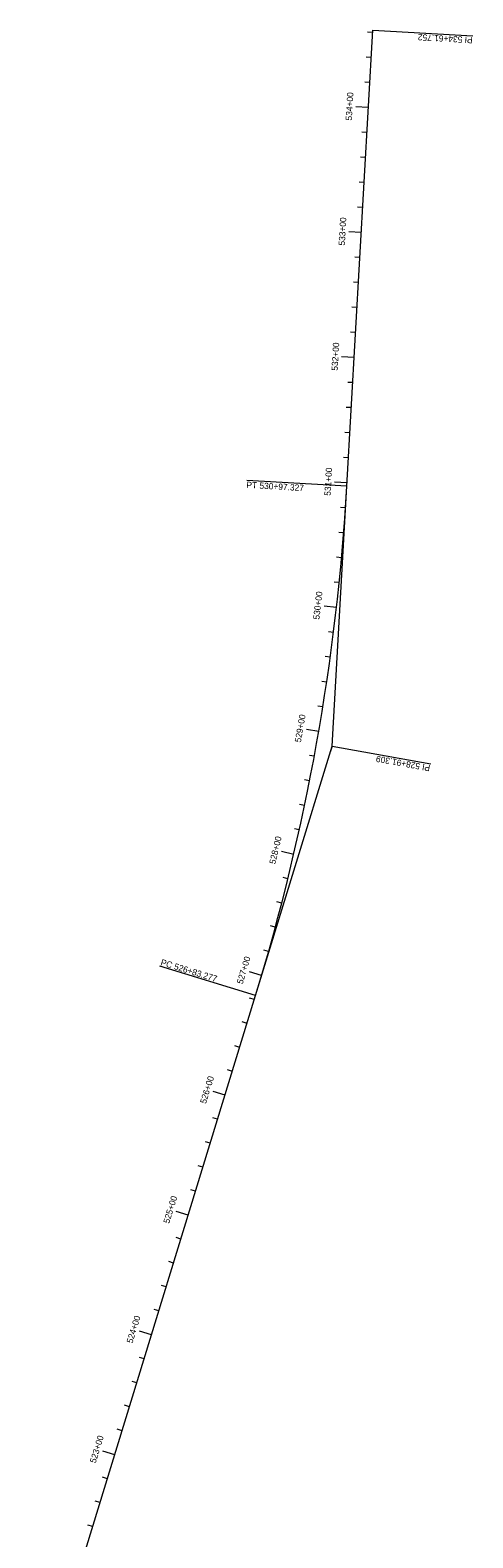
# Model space of a CAD drawing. Header units: feet. Extents: x 187748 to 191086, y 249974 to 259749.
# Tile 8 of 8: x 190733 to 191086, y 258546 to 259749. Entities that reach past the tile are written whole.
import ezdxf
from ezdxf.enums import TextEntityAlignment as Align

# ---------------------------------------------------------------- set-up
doc = ezdxf.new("R2010")
doc.units = ezdxf.units.FT
doc.header["$MEASUREMENT"] = 0
doc.layers.add('E_DTM_RandomShots', color=2, linetype='Continuous', lineweight=70)
doc.styles.add('Style-dot_font5', font='dot_font5.shx')

msp = doc.modelspace()

# ---------------------------------------------------------------- linework, layer by layer
at = {"layer": 'E_DTM_RandomShots', "color": 200, "linetype": 'Continuous', "lineweight": 0}
for p, q in [((190985.867137, 259385.250172), (191006.5041, 259749.090992)), ((191006.404734, 259747.340992), (191002.411082, 259747.567555)), ((191006.5041, 259749.090992), (191086.375682, 259744.560719)), ((191005.272166, 259727.373219), (191001.278514, 259727.599781)), ((191004.139598, 259707.405445), (191000.145945, 259707.632008)), ((191003.007029, 259687.437672), (190993.023143, 259688.004078)), ((191001.874461, 259667.469898), (190997.880809, 259667.696461)), ((191000.741893, 259647.502125), (190996.74824, 259647.728688)), ((190999.609324, 259627.534352), (190995.615672, 259627.760914)), ((190998.476756, 259607.566578), (190994.483104, 259607.792164)), ((190997.344188, 259587.597828), (190987.360301, 259588.164234)), ((190996.211619, 259567.630055), (190992.217967, 259567.856617)), ((190995.079051, 259547.662281), (190991.085398, 259547.888844)), ((190993.946482, 259527.694508), (190989.95283, 259527.92107)), ((190992.813914, 259507.726734), (190988.820262, 259507.953297)), ((190991.681346, 259487.758961), (190981.697459, 259488.325367)), ((190990.548777, 259467.791188), (190986.555125, 259468.01775)), ((190989.416209, 259447.822438), (190985.422557, 259448.049)), ((190988.283641, 259427.854664), (190984.289988, 259428.081227)), ((190987.151072, 259407.886891), (190983.15742, 259408.113453)), ((190986.018504, 259387.919117), (190976.034617, 259388.485523)), ((190984.798777, 259367.956227), (190980.807566, 259368.222828)), ((190983.348826, 259348.008961), (190979.361033, 259348.322438)), ((190981.666941, 259328.08025), (190977.683299, 259328.439625)), ((190979.753367, 259308.172047), (190975.774119, 259308.578297)), ((190977.608348, 259288.287281), (190967.672313, 259289.418141)), ((190975.231883, 259268.428883), (190971.263133, 259268.927906)), ((190972.624705, 259248.599781), (190968.661814, 259249.144703)), ((190969.786814, 259228.802906), (190965.83076, 259229.39275)), ((190966.718943, 259209.039234), (190962.769969, 259209.675953)), ((190963.421336, 259189.313648), (190953.568064, 259191.019703)), ((190974.086619, 259177.552906), (190974.369578, 259182.544117)), ((190959.89448, 259169.627125), (190955.961375, 259170.354664)), ((190974.086619, 259177.552906), (190972.620555, 259172.772633)), ((190974.086619, 259177.552906), (191052.835154, 259163.45818)), ((190956.138621, 259149.982594), (190952.214305, 259150.757008)), ((190952.15449, 259130.383961), (190948.239451, 259131.203297)), ((190947.94282, 259110.832203), (190944.037303, 259111.697438)), ((190943.503611, 259091.331227), (190933.766063, 259093.607594)), ((190938.838084, 259071.882984), (190934.953807, 259072.839039)), ((190933.946482, 259052.490406), (190930.07368, 259053.491383)), ((190928.829539, 259033.156422), (190924.968699, 259034.20232)), ((190923.487986, 259013.882984), (190919.639598, 259014.973805)), ((190917.922557, 258994.673023), (190908.333934, 258997.511891)), ((190733.260936, 258392.19402), (190913.09785, 258978.661305)), ((190912.136912, 258975.528492), (190908.312693, 258976.701344)), ((190906.273631, 258956.407398), (190902.449412, 258957.58025)), ((190900.410105, 258937.286305), (190896.585887, 258938.45818)), ((190894.546824, 258918.165211), (190890.722605, 258919.337086)), ((190888.683299, 258899.043141), (190879.122752, 258901.974781)), ((190882.820018, 258879.922047), (190878.995799, 258881.094898)), ((190876.956492, 258860.800953), (190873.132273, 258861.973805)), ((190871.093211, 258841.679859), (190867.268992, 258842.852711)), ((190865.229686, 258822.558766), (190861.405467, 258823.731617)), ((190859.366404, 258803.437672), (190849.805857, 258806.369313)), ((190853.502879, 258784.316578), (190849.67866, 258785.48943)), ((190847.639598, 258765.195484), (190843.815379, 258766.367359)), ((190841.776072, 258746.074391), (190837.951854, 258747.246266)), ((190835.912791, 258726.95232), (190832.088572, 258728.125172)), ((190830.049266, 258707.831227), (190820.488719, 258710.762867)), ((190824.185984, 258688.710133), (190820.361766, 258689.882984)), ((190818.322459, 258669.589039), (190814.49824, 258670.761891)), ((190812.459178, 258650.467945), (190808.634959, 258651.640797)), ((190806.595652, 258631.346852), (190802.771434, 258632.519215)), ((190800.732371, 258612.22527), (190791.171824, 258615.157398)), ((190794.868846, 258593.104176), (190791.044627, 258594.277027)), ((190789.005564, 258573.983082), (190785.181346, 258575.155934)), ((190783.142039, 258554.861988), (190779.31782, 258556.034352))]:
    msp.add_line(p, q, dxfattribs=at)
at = {"layer": 'E_DTM_RandomShots', "color": 7, "linetype": 'Continuous', "lineweight": 0}
for p, q in [((190985.867137, 259385.250172), (190905.995555, 259389.780445)), ((190913.09785, 258978.661305), (190836.612986, 259002.115406))]:
    msp.add_line(p, q, dxfattribs=at)
at = {"layer": 'E_DTM_RandomShots', "color": 200, "linetype": 'Continuous', "lineweight": 0, "flags": 128}
msp.add_lwpolyline([(190913.09785, 258978.661305), (190974.086619, 259177.552906), (190985.867137, 259385.250172)], dxfattribs=at)
at = {"layer": 'E_DTM_RandomShots', "color": 200, "linetype": 'Continuous', "lineweight": 0}
msp.add_arc((189269.722188, 259482.591023), 1718.903351, 342.952206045, 356.753613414, dxfattribs=at)

# ---------------------------------------------------------------- texts
at = {"layer": 'E_DTM_RandomShots', "color": 200, "linetype": 'Continuous', "lineweight": 0, "style": 'Style-dot_font5'}
for s, rotation, p in [('PI 534+61.752', 176.753680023, (191086.319041, 259743.562672)), ('PI 528+91.309', 169.852917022, (191052.659129, 259162.473805))]:
    msp.add_text(s, height=5, rotation=rotation, dxfattribs=at).set_placement(p)
for s, rotation, p in [('534+00', 86.753680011, (190990.527049, 259688.14568)), ('533+00', 86.753680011, (190984.864207, 259588.305836)), ('532+00', 86.753680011, (190979.201365, 259488.466969)), ('531+00', 86.753680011, (190973.538523, 259388.627125)), ('530+00', 83.509476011, (190965.188426, 259289.700367)), ('529+00', 80.17617501, (190951.104686, 259191.446461)), ('528+00', 76.84287401, (190931.331736, 259094.17693)), ('527+00', 73.50957301, (190905.936717, 258998.221852)), ('526+00', 72.95215401, (190876.732615, 258902.70818)), ('525+00', 72.95215401, (190847.415721, 258807.101734)), ('524+00', 72.95215401, (190818.098582, 258711.496266)), ('523+00', 72.95215401, (190788.781688, 258615.890309))]:
    msp.add_text(s, height=5, rotation=rotation, dxfattribs=at).set_placement(p, align=Align.CENTER)
at = {"layer": 'E_DTM_RandomShots', "color": 7, "linetype": 'Continuous', "lineweight": 0, "style": 'Style-dot_font5'}
for s, rotation, p in [('PT 530+97.327', 356.753680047, (190905.655711, 259383.790211)), ('PC 526+83.277', 342.952154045, (190836.906199, 259003.071461))]:
    msp.add_text(s, height=5, rotation=rotation, dxfattribs=at).set_placement(p)

doc.saveas('drawing.dxf')
